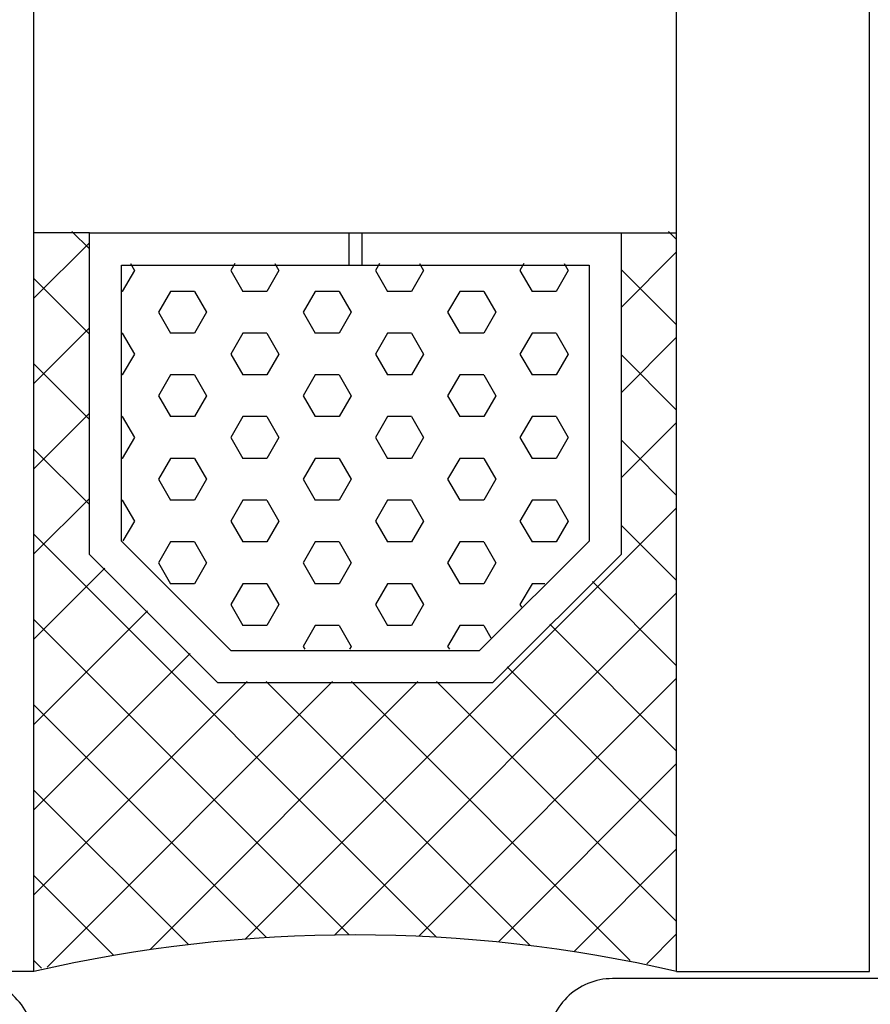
# Model space of a CAD drawing. Extents: x 0 to 532, y -51 to 380.
# Tile 32 of 52: x 159 to 173, y 198 to 213. Entities that reach past the tile are written whole.
import ezdxf

# ---------------------------------------------------------------- set-up
doc = ezdxf.new("R2010")
doc.units = 0
doc.header["$MEASUREMENT"] = 0
doc.layers.get('0').update_dxf_attribs({"linetype": 'CONTINUOUS'})
doc.layers.get('DEFPOINTS').update_dxf_attribs({"linetype": 'CONTINUOUS'})
for name, color, linetype in [('BEMASSUNG', 7, 'CONTINUOUS'), ('SCHRAFFUR', 8, 'CONTINUOUS'), ('U025', 2, 'CONTINUOUS'), ('U035', 3, 'CONTINUOUS')]:
    doc.layers.add(name, color=color, linetype=linetype)
doc.styles.add('ROMANS', font='TXT', dxfattribs={"width": 0.8})
doc.dimstyles.get("Standard").update_dxf_attribs({"dimtxt": 3.5, "dimasz": 2.5, "dimexe": 1.25, "dimexo": 0.625, "dimtad": 0, "dimdec": 4, "dimdsep": 46, "dimtxsty": 'Standard', "dimcen": 2.5, "dimclrd": 1, "dimclre": 1, "dimclrt": 6, "dimadec": 0, "dimazin": 0, "dimtfac": 1, "dimtdec": 4, "dimtofl": 0, "dimtmove": 2, "dimatfit": 3, "dimfxl": 0, "dimtolj": 1, "dimarcsym": 0})

# ---------------------------------------------------------------- blocks, each defined once
blk = doc.blocks.new('*X')
at = {"color": 0}
for p, q in [((160.242, 209.976), (160.514, 209.704)), ((169.523, 209.976), (169.651, 209.848)), ((160.514, 209.799), (159.651, 208.936)), ((169.651, 209.655), (168.788, 208.793)), ((161.151, 209.476), (161.213, 209.367)), ((162.776, 209.476), (162.713, 209.367)), ((163.401, 209.476), (163.463, 209.367)), ((165.026, 209.476), (164.963, 209.367)), ((165.651, 209.476), (165.713, 209.367)), ((167.276, 209.476), (167.213, 209.367)), ((167.901, 209.476), (167.963, 209.367)), ((161.213, 209.367), (161.026, 209.042)), ((162.713, 209.367), (162.901, 209.042)), ((163.463, 209.367), (163.276, 209.042)), ((164.963, 209.367), (165.151, 209.042)), ((165.713, 209.367), (165.526, 209.042)), ((167.213, 209.367), (167.401, 209.042)), ((167.963, 209.367), (167.776, 209.042)), ((168.788, 209.385), (169.651, 208.522)), ((159.651, 209.241), (160.514, 208.378)), ((161.026, 209.042), (161.014, 209.042)), ((161.776, 209.042), (161.588, 208.718)), ((162.151, 209.042), (161.776, 209.042)), ((162.151, 209.042), (162.338, 208.718)), ((163.276, 209.042), (162.901, 209.042)), ((164.026, 209.042), (163.838, 208.718)), ((164.401, 209.042), (164.026, 209.042)), ((164.401, 209.042), (164.588, 208.718)), ((165.526, 209.042), (165.151, 209.042)), ((166.276, 209.042), (166.088, 208.718)), ((166.651, 209.042), (166.276, 209.042)), ((166.651, 209.042), (166.838, 208.718)), ((167.776, 209.042), (167.401, 209.042)), ((161.588, 208.718), (161.776, 208.393)), ((162.338, 208.718), (162.151, 208.393)), ((163.838, 208.718), (164.026, 208.393)), ((164.588, 208.718), (164.401, 208.393)), ((166.088, 208.718), (166.276, 208.393)), ((166.838, 208.718), (166.651, 208.393)), ((160.514, 208.473), (159.651, 207.61)), ((161.026, 208.393), (161.014, 208.393)), ((161.026, 208.393), (161.213, 208.068)), ((162.151, 208.393), (161.776, 208.393)), ((162.901, 208.393), (162.713, 208.068)), ((163.276, 208.393), (162.901, 208.393)), ((163.276, 208.393), (163.463, 208.068)), ((164.401, 208.393), (164.026, 208.393)), ((165.151, 208.393), (164.963, 208.068)), ((165.526, 208.393), (165.151, 208.393)), ((165.526, 208.393), (165.713, 208.068)), ((166.651, 208.393), (166.276, 208.393)), ((167.401, 208.393), (167.213, 208.068)), ((167.776, 208.393), (167.401, 208.393)), ((167.776, 208.393), (167.963, 208.068)), ((169.651, 208.33), (168.788, 207.467)), ((161.213, 208.068), (161.026, 207.743)), ((162.713, 208.068), (162.901, 207.743)), ((163.463, 208.068), (163.276, 207.743)), ((164.963, 208.068), (165.151, 207.743)), ((165.713, 208.068), (165.526, 207.743)), ((167.213, 208.068), (167.401, 207.743)), ((167.963, 208.068), (167.776, 207.743)), ((168.788, 208.059), (169.651, 207.196)), ((159.651, 207.915), (160.514, 207.052)), ((161.026, 207.743), (161.014, 207.743)), ((161.776, 207.743), (161.588, 207.419)), ((162.151, 207.743), (161.776, 207.743)), ((162.151, 207.743), (162.338, 207.419)), ((163.276, 207.743), (162.901, 207.743)), ((164.026, 207.743), (163.838, 207.419)), ((164.401, 207.743), (164.026, 207.743)), ((164.401, 207.743), (164.588, 207.419)), ((165.526, 207.743), (165.151, 207.743)), ((166.276, 207.743), (166.088, 207.419)), ((166.651, 207.743), (166.276, 207.743)), ((166.651, 207.743), (166.838, 207.419)), ((167.776, 207.743), (167.401, 207.743)), ((161.588, 207.419), (161.776, 207.094)), ((162.338, 207.419), (162.151, 207.094)), ((163.838, 207.419), (164.026, 207.094)), ((164.588, 207.419), (164.401, 207.094)), ((166.088, 207.419), (166.276, 207.094)), ((166.838, 207.419), (166.651, 207.094)), ((160.514, 207.147), (159.651, 206.285)), ((161.026, 207.094), (161.014, 207.094)), ((161.026, 207.094), (161.213, 206.769)), ((162.151, 207.094), (161.776, 207.094)), ((162.901, 207.094), (162.713, 206.769)), ((163.276, 207.094), (162.901, 207.094)), ((163.276, 207.094), (163.463, 206.769)), ((164.401, 207.094), (164.026, 207.094)), ((165.151, 207.094), (164.963, 206.769)), ((165.526, 207.094), (165.151, 207.094)), ((165.526, 207.094), (165.713, 206.769)), ((166.651, 207.094), (166.276, 207.094)), ((167.401, 207.094), (167.213, 206.769)), ((167.776, 207.094), (167.401, 207.094)), ((167.776, 207.094), (167.963, 206.769)), ((169.651, 207.004), (168.788, 206.141)), ((161.213, 206.769), (161.026, 206.444)), ((162.713, 206.769), (162.901, 206.444)), ((163.463, 206.769), (163.276, 206.444)), ((164.963, 206.769), (165.151, 206.444)), ((165.713, 206.769), (165.526, 206.444)), ((167.213, 206.769), (167.401, 206.444)), ((167.963, 206.769), (167.776, 206.444)), ((168.788, 206.733), (169.651, 205.87)), ((159.651, 206.589), (160.514, 205.727)), ((161.026, 206.444), (161.014, 206.444)), ((161.776, 206.444), (161.588, 206.12)), ((162.151, 206.444), (161.776, 206.444)), ((162.151, 206.444), (162.338, 206.12)), ((163.276, 206.444), (162.901, 206.444)), ((164.026, 206.444), (163.838, 206.12)), ((164.401, 206.444), (164.026, 206.444)), ((164.401, 206.444), (164.588, 206.12)), ((165.526, 206.444), (165.151, 206.444)), ((166.276, 206.444), (166.088, 206.12)), ((166.651, 206.444), (166.276, 206.444)), ((166.651, 206.444), (166.838, 206.12)), ((167.776, 206.444), (167.401, 206.444)), ((161.588, 206.12), (161.776, 205.795)), ((162.338, 206.12), (162.151, 205.795)), ((163.838, 206.12), (164.026, 205.795)), ((164.588, 206.12), (164.401, 205.795)), ((166.088, 206.12), (166.276, 205.795)), ((166.838, 206.12), (166.651, 205.795)), ((160.514, 205.822), (159.651, 204.959)), ((161.026, 205.795), (161.014, 205.795)), ((161.026, 205.795), (161.213, 205.47)), ((162.151, 205.795), (161.776, 205.795)), ((162.901, 205.795), (162.713, 205.47)), ((163.276, 205.795), (162.901, 205.795)), ((169.651, 205.678), (162.945, 198.972)), ((163.276, 205.795), (163.463, 205.47)), ((164.401, 205.795), (164.026, 205.795)), ((165.151, 205.795), (164.963, 205.47)), ((165.526, 205.795), (165.151, 205.795)), ((165.526, 205.795), (165.713, 205.47)), ((166.651, 205.795), (166.276, 205.795)), ((167.401, 205.795), (167.213, 205.47)), ((167.776, 205.795), (167.401, 205.795)), ((167.776, 205.795), (167.963, 205.47)), ((161.213, 205.47), (161.035, 205.162)), ((162.713, 205.47), (162.901, 205.145)), ((163.463, 205.47), (163.276, 205.145)), ((164.963, 205.47), (165.151, 205.145)), ((165.713, 205.47), (165.526, 205.145)), ((167.213, 205.47), (167.401, 205.145)), ((167.963, 205.47), (167.776, 205.145)), ((168.788, 205.407), (169.651, 204.544)), ((159.651, 205.264), (165.914, 199.001)), ((161.776, 205.145), (161.588, 204.821)), ((162.151, 205.145), (161.776, 205.145)), ((162.151, 205.145), (162.338, 204.821)), ((163.276, 205.145), (162.901, 205.145)), ((164.026, 205.145), (163.838, 204.821)), ((164.401, 205.145), (164.026, 205.145)), ((164.401, 205.145), (164.588, 204.821)), ((165.526, 205.145), (165.151, 205.145)), ((166.276, 205.145), (166.088, 204.821)), ((166.651, 205.145), (166.276, 205.145)), ((166.651, 205.145), (166.838, 204.821)), ((167.776, 205.145), (167.401, 205.145)), ((160.754, 204.736), (159.651, 203.633)), ((161.588, 204.821), (161.776, 204.496)), ((162.338, 204.821), (162.151, 204.496)), ((163.838, 204.821), (164.026, 204.496)), ((164.588, 204.821), (164.401, 204.496)), ((166.088, 204.821), (166.276, 204.496)), ((166.838, 204.821), (166.651, 204.496)), ((162.151, 204.496), (161.776, 204.496)), ((162.901, 204.496), (162.713, 204.171)), ((163.276, 204.496), (162.901, 204.496)), ((163.276, 204.496), (163.463, 204.171)), ((164.401, 204.496), (164.026, 204.496)), ((165.151, 204.496), (164.963, 204.171)), ((165.526, 204.496), (165.151, 204.496)), ((165.526, 204.496), (165.713, 204.171)), ((166.651, 204.496), (166.276, 204.496)), ((167.401, 204.496), (167.213, 204.171)), ((167.601, 204.496), (167.401, 204.496)), ((168.341, 204.529), (169.651, 203.219)), ((169.651, 204.352), (164.332, 199.033)), ((162.713, 204.171), (162.901, 203.846)), ((163.463, 204.171), (163.276, 203.846)), ((164.963, 204.171), (165.151, 203.846)), ((165.713, 204.171), (165.526, 203.846)), ((167.213, 204.171), (167.236, 204.131)), ((161.417, 204.073), (159.651, 202.307)), ((159.651, 203.938), (164.554, 199.035)), ((163.276, 203.846), (162.901, 203.846)), ((164.026, 203.846), (163.838, 203.522)), ((164.401, 203.846), (164.026, 203.846)), ((164.401, 203.846), (164.588, 203.522)), ((165.526, 203.846), (165.151, 203.846)), ((166.276, 203.846), (166.088, 203.522)), ((166.651, 203.846), (166.276, 203.846)), ((166.651, 203.846), (166.761, 203.656)), ((167.678, 203.866), (169.651, 201.893)), ((163.838, 203.522), (163.865, 203.476)), ((164.588, 203.522), (164.562, 203.476)), ((166.088, 203.522), (166.115, 203.476)), ((162.08, 203.41), (159.651, 200.981)), ((167.015, 203.203), (169.651, 200.567)), ((162.971, 202.976), (159.651, 199.655)), ((164.297, 202.976), (159.855, 198.534)), ((165.623, 202.976), (161.462, 198.815)), ((163.264, 202.976), (167.365, 198.876)), ((164.59, 202.976), (168.929, 198.637)), ((169.651, 203.026), (165.639, 199.014)), ((165.916, 202.976), (169.651, 199.241)), ((159.651, 202.612), (163.269, 198.994)), ((169.651, 201.701), (166.878, 198.928)), ((159.651, 201.286), (162.048, 198.889)), ((169.651, 200.375), (168.06, 198.783)), ((159.651, 199.96), (160.884, 198.727)), ((169.651, 199.049), (169.189, 198.587)), ((159.651, 198.635), (159.77, 198.516))]:
    blk.add_line(p, q, dxfattribs=at)
blk = doc.blocks.new('*D')
at = {"color": 1, "linetype": 'ByBlock'}
for p, q in [((30, 345.622), (30, 354.076)), ((75, 345.622), (75, 354.076)), ((80, 345.622), (80, 354.076)), ((137.137, 324.715), (137.137, 354.076)), ((142.137, 345.601), (142.137, 354.076)), ((187.137, 345.601), (187.137, 354.076)), ((32.5, 352.826), (49.401, 352.826)), ((72.5, 352.826), (55.599, 352.826)), ((72.5, 352.826), (70, 352.826)), ((82.5, 352.826), (85, 352.826)), ((134.637, 352.826), (132.137, 352.826)), ((144.637, 352.826), (147.137, 352.826)), ((144.637, 352.826), (161.538, 352.826)), ((184.637, 352.826), (167.735, 352.826)), ((29.375, 344.997), (21.714, 344.997)), ((187.762, 344.976), (196.32, 344.976)), ((22.964, 342.497), (22.964, 338.424)), ((195.07, 342.476), (195.07, 338.758)), ((195.07, 328.476), (195.07, 332.195)), ((22.964, 327.497), (22.964, 331.57)), ((187.762, 325.976), (196.32, 325.976)), ((29.375, 324.997), (21.714, 324.997)), ((22.964, 322.497), (22.964, 319.734)), ((22.964, 310.497), (22.964, 313.26)), ((22.964, 310.497), (22.964, 312.997)), ((17.384, 308.606), (17.384, 309.856)), ((22.964, 306.746), (17.384, 308.606)), ((30.875, 307.997), (21.714, 307.997)), ((22.964, 307.997), (22.964, 305.495)), ((36.885, 305.495), (21.714, 305.495)), ((22.964, 302.995), (22.964, 297.932)), ((22.964, 302.995), (22.964, 300.495)), ((22.964, 285.995), (22.964, 291.058)), ((38.875, 283.495), (21.714, 283.495)), ((149.389, 211.355), (138.368, 211.355)), ((139.618, 208.855), (139.618, 207.48)), ((139.618, 199.855), (139.618, 201.23)), ((149.389, 197.355), (138.368, 197.355)), ((139.618, 194.855), (139.618, 191.136)), ((139.618, 180.855), (139.618, 184.574)), ((149.389, 178.355), (138.368, 178.355))]:
    blk.add_line(p, q, dxfattribs=at)
for points in [[(32.5, 353.242), (32.5, 352.409), (30, 352.826)], [(72.5, 353.242), (72.5, 352.409), (75, 352.826)], [(72.5, 353.242), (72.5, 352.409), (75, 352.826)], [(82.5, 353.242), (82.5, 352.409), (80, 352.826)], [(134.637, 353.242), (134.637, 352.409), (137.137, 352.826)], [(144.637, 353.242), (144.637, 352.409), (142.137, 352.826)], [(144.637, 353.242), (144.637, 352.409), (142.137, 352.826)], [(184.637, 353.242), (184.637, 352.409), (187.137, 352.826)], [(22.547, 342.497), (23.38, 342.497), (22.964, 344.997)], [(194.653, 342.476), (195.486, 342.476), (195.07, 344.976)], [(194.653, 328.476), (195.486, 328.476), (195.07, 325.976)], [(22.547, 327.497), (23.38, 327.497), (22.964, 324.997)], [(22.547, 322.497), (23.38, 322.497), (22.964, 324.997)], [(22.547, 310.497), (23.38, 310.497), (22.964, 307.997)], [(22.547, 310.497), (23.38, 310.497), (22.964, 307.997)], [(22.547, 302.995), (23.38, 302.995), (22.964, 305.495)], [(22.547, 302.995), (23.38, 302.995), (22.964, 305.495)], [(22.547, 285.995), (23.38, 285.995), (22.964, 283.495)], [(139.201, 208.855), (140.035, 208.855), (139.618, 211.355)], [(139.201, 199.855), (140.035, 199.855), (139.618, 197.355)], [(139.201, 194.855), (140.035, 194.855), (139.618, 197.355)], [(139.201, 180.855), (140.035, 180.855), (139.618, 178.355)]]:
    blk.add_solid(points, dxfattribs=at)
at = {"layer": 'BEMASSUNG', "color": 1}
for p, q in [((311.881, 345.622), (311.881, 354.076)), ((356.881, 345.622), (356.881, 354.076)), ((361.881, 345.622), (361.881, 354.076)), ((419.018, 324.715), (419.018, 354.076)), ((424.018, 345.601), (424.018, 354.076)), ((469.018, 345.601), (469.018, 354.076)), ((314.381, 352.826), (330.839, 352.826)), ((354.381, 352.826), (337.923, 352.826)), ((354.381, 352.826), (351.881, 352.826)), ((364.381, 352.826), (366.881, 352.826)), ((416.518, 352.826), (414.018, 352.826)), ((426.518, 352.826), (442.976, 352.826)), ((426.518, 352.826), (429.018, 352.826)), ((466.518, 352.826), (450.059, 352.826)), ((311.256, 344.997), (303.595, 344.997)), ((469.643, 344.976), (478.201, 344.976)), ((304.845, 342.497), (304.845, 338.247)), ((476.951, 342.476), (476.951, 338.435)), ((476.951, 328.476), (476.951, 332.518)), ((304.845, 327.497), (304.845, 331.747)), ((469.643, 325.976), (478.201, 325.976)), ((311.256, 324.997), (303.595, 324.997)), ((304.845, 322.497), (304.845, 319.456)), ((304.845, 310.497), (304.845, 313.539)), ((304.845, 310.497), (304.845, 312.997)), ((312.756, 307.997), (303.595, 307.997)), ((318.766, 305.495), (303.595, 305.495)), ((304.845, 302.995), (304.845, 300.495)), ((304.845, 302.995), (304.845, 298.036)), ((304.845, 285.995), (304.845, 290.953)), ((320.756, 283.495), (303.595, 283.495)), ((431.27, 211.355), (420.249, 211.355)), ((421.499, 208.855), (421.499, 207.313)), ((421.499, 199.855), (421.499, 201.396)), ((431.27, 197.355), (420.249, 197.355)), ((421.499, 194.855), (421.499, 190.813)), ((421.499, 180.855), (421.499, 184.896)), ((431.27, 178.355), (420.249, 178.355))]:
    blk.add_line(p, q, dxfattribs=at)
for points in [[(314.381, 353.242), (314.381, 352.409), (311.881, 352.826)], [(354.381, 353.242), (354.381, 352.409), (356.881, 352.826)], [(354.381, 353.242), (354.381, 352.409), (356.881, 352.826)], [(364.381, 353.242), (364.381, 352.409), (361.881, 352.826)], [(416.518, 353.242), (416.518, 352.409), (419.018, 352.826)], [(426.518, 353.242), (426.518, 352.409), (424.018, 352.826)], [(426.518, 353.242), (426.518, 352.409), (424.018, 352.826)], [(466.518, 353.242), (466.518, 352.409), (469.018, 352.826)], [(304.428, 342.497), (305.261, 342.497), (304.845, 344.997)], [(476.534, 342.476), (477.367, 342.476), (476.951, 344.976)], [(476.534, 328.476), (477.367, 328.476), (476.951, 325.976)], [(304.428, 327.497), (305.261, 327.497), (304.845, 324.997)], [(304.428, 322.497), (305.261, 322.497), (304.845, 324.997)], [(304.428, 310.497), (305.261, 310.497), (304.845, 307.997)], [(304.428, 310.497), (305.261, 310.497), (304.845, 307.997)], [(304.428, 302.995), (305.261, 302.995), (304.845, 305.495)], [(304.428, 302.995), (305.261, 302.995), (304.845, 305.495)], [(304.428, 285.995), (305.261, 285.995), (304.845, 283.495)], [(421.082, 208.855), (421.916, 208.855), (421.499, 211.355)], [(421.082, 199.855), (421.916, 199.855), (421.499, 197.355)], [(421.082, 194.855), (421.916, 194.855), (421.499, 197.355)], [(421.082, 180.855), (421.916, 180.855), (421.499, 178.355)]]:
    blk.add_solid(points, dxfattribs=at)
at = {"layer": 'DEFPOINTS', "color": 0, "linetype": 'ByBlock'}
for p in [(75, 352.826), (80, 352.826), (142.137, 352.826), (187.137, 352.826), (30, 344.997), (30, 344.997), (75, 344.997), (75, 344.997), (80, 344.997), (142.137, 344.976), (142.137, 344.976), (187.137, 344.976), (187.137, 344.976), (187.137, 325.976), (195.07, 325.976), (22.964, 324.997), (30, 324.997), (30, 324.997), (137.137, 324.09), (22.964, 307.997), (31.5, 307.997), (31.5, 307.997), (22.964, 305.495), (37.51, 305.495), (37.51, 305.495), (22.964, 283.495), (39.5, 283.495), (139.618, 211.355), (150.014, 211.355), (139.618, 197.355), (150.014, 197.355), (150.014, 197.355), (150.014, 178.355)]:
    blk.add_point(p, dxfattribs=at)
at = {"layer": 'DEFPOINTS', "color": 0}
for p in [(356.881, 352.826), (361.881, 352.826), (424.018, 352.826), (469.018, 352.826), (311.881, 344.997), (311.881, 344.997), (356.881, 344.997), (356.881, 344.997), (361.881, 344.997), (424.018, 344.976), (424.018, 344.976), (469.018, 344.976), (469.018, 344.976), (469.018, 325.976), (476.951, 325.976), (304.845, 324.997), (311.881, 324.997), (311.881, 324.997), (419.018, 324.09), (304.845, 307.997), (313.381, 307.997), (313.381, 307.997), (304.845, 305.495), (319.391, 305.495), (319.391, 305.495), (304.845, 283.495), (321.381, 283.495), (421.499, 211.355), (431.895, 211.355), (421.499, 197.355), (431.895, 197.355), (431.895, 197.355), (431.895, 178.355)]:
    blk.add_point(p, dxfattribs=at)
at = {"color": 6, "linetype": 'ByBlock', "style": 'ROMANS', "width": 0.8}
for s, p in [('45', (49.814, 351.097)), ('5', (76.221, 351.097)), ('5', (138.358, 351.097)), ('45', (161.95, 351.097))]:
    blk.add_text(s, height=3.5, dxfattribs=at).set_placement(p)
for s, p in [('19', (196.796, 332.777)), ('20', (24.692, 332.395)), ('17', (24.714, 313.842)), ('2,5', (18.886, 310.681)), ('22', (24.714, 291.882)), ('14', (141.368, 201.811)), ('19', (141.344, 185.155))]:
    blk.add_text(s, height=3.5, rotation=90, dxfattribs=at).set_placement(p)
at = {"layer": 'BEMASSUNG', "color": 6, "char_height": 3.5, "attachment_point": 5}
for s, insert in [('\\A1;45', (334.381, 352.826)), ('\\A1;5', (359.381, 352.826)), ('\\A1;5', (421.518, 352.826)), ('\\A1;45', (446.518, 352.826))]:
    blk.add_mtext(s, dxfattribs=dict(at, insert=insert))
at = {"layer": 'BEMASSUNG', "color": 6, "char_height": 3.5, "attachment_point": 5, "rotation": 90}
for s, insert in [('\\A1;19', (476.951, 335.476)), ('\\A1;20', (304.845, 334.997)), ('\\A1;17', (304.845, 316.497)), ('\\A1;2,5', (299.265, 310.481)), ('\\A1;22', (304.845, 294.495)), ('\\A1;14', (421.499, 204.355)), ('\\A1;19', (421.499, 187.855))]:
    blk.add_mtext(s, dxfattribs=dict(at, insert=insert))

msp = doc.modelspace()

# ---------------------------------------------------------------- linework, layer by layer
at = {"layer": 'U025'}
for p, q in [((159.65092, 198.46597), (159.65092, 307.1885)), ((169.65092, 198.46597), (169.65092, 307.1885)), ((172.65092, 198.46597), (172.65092, 307.1885)), ((160.51376, 209.952), (159.65092, 209.952)), ((164.55092, 209.952), (164.55092, 209.452)), ((164.75092, 209.952), (164.75092, 209.452)), ((168.78809, 209.952), (169.65092, 209.952)), ((159.65092, 198.46597), (156.65092, 198.46597)), ((169.65092, 198.46597), (172.65092, 198.46597))]:
    msp.add_line(p, q, dxfattribs=at)
for points in [[(160.51376, 209.952), (168.78809, 209.952), (168.78809, 204.952), (166.78809, 202.952), (162.51376, 202.952), (160.51376, 204.952)], [(161.01376, 209.452), (168.28809, 209.452), (168.28809, 205.1591), (166.58098, 203.452), (162.72086, 203.452), (161.01376, 205.1591)]]:
    msp.add_lwpolyline(points, close=True, dxfattribs=at)
msp.add_arc((164.65092, 176.78473), 22.25031, 77.01382, 102.98618, dxfattribs=at)
at = {"layer": 'U035'}
for points in [[(159.65092, 197.35469, 0.414214), (158.65092, 198.35469), (154.65092, 198.35469), (154.65092, 211.35469), (152.65092, 211.35469), (152.65092, 197.35469)], [(176.65092, 190.30152), (176.65092, 211.35469), (174.65092, 211.35469), (174.65092, 198.35469), (168.65092, 198.35469, 0.414214), (167.65092, 197.35469)]]:
    msp.add_lwpolyline(points, format="xyb", dxfattribs=at)

# ---------------------------------------------------------------- block references
at = {"layer": 'SCHRAFFUR', "linetype": 'CONTINUOUS'}
msp.add_blockref('*X', (0, 0), dxfattribs=at)
msp.add_blockref('*X', (0, 0), dxfattribs=at)
msp.add_blockref('*X', (0, 0), dxfattribs=at)
msp.add_blockref('*X', (0, 0), dxfattribs=at)
msp.add_blockref('*X', (0, 0), dxfattribs=at)
msp.add_blockref('*X', (0, 0), dxfattribs=at)
msp.add_blockref('*X', (0, 0), dxfattribs=at)
msp.add_blockref('*X', (0, 0), dxfattribs=at)
msp.add_blockref('*X', (0, 0), dxfattribs=at)
msp.add_blockref('*X', (0, 0), dxfattribs=at)
msp.add_blockref('*X', (0, 0), dxfattribs=at)
msp.add_blockref('*X', (0, 0), dxfattribs=at)
msp.add_blockref('*X', (0, 0), dxfattribs=at)
msp.add_blockref('*X', (0, 0), dxfattribs=at)
msp.add_blockref('*X', (0, 0), dxfattribs=at)
msp.add_blockref('*X', (0, 0), dxfattribs=at)
msp.add_blockref('*X', (0, 0), dxfattribs=at)
msp.add_blockref('*X', (0, 0), dxfattribs=at)
msp.add_blockref('*X', (0, 0), dxfattribs=at)
msp.add_blockref('*X', (0, 0), dxfattribs=at)
msp.add_blockref('*X', (0, 0), dxfattribs=at)
msp.add_blockref('*X', (0, 0), dxfattribs=at)
msp.add_blockref('*X', (0, 0), dxfattribs=at)
msp.add_blockref('*X', (0, 0), dxfattribs=at)
msp.add_blockref('*X', (0, 0), dxfattribs=at)
msp.add_blockref('*X', (0, 0), dxfattribs=at)

# ---------------------------------------------------------------- dimensions: what is measured, and where the dimension line sits
at = {"layer": 'BEMASSUNG'}
for base, p1, p2, text, override, middle in [((195.0698, 325.97639), (187.1367, 344.97639), (187.1367, 325.97639), '19', {"dimscale": 1}, (195.0698, 335.47639)), ((22.96364, 324.99738), (30, 344.99738), (30, 324.99738), '20', {"dimscale": 1}, (22.96364, 334.99738)), ((22.96364, 307.99738), (30, 324.99738), (31.5, 307.99738), '17', {"dimscale": 1, "dimse1": 1, "dimtmove": 1, "dimatfit": 3}, (22.96364, 316.49738)), ((22.96364, 283.49481), (37.50989, 305.49481), (39.5, 283.49481), '22', {"dimscale": 1, "dimse1": 1, "dimtmove": 1, "dimatfit": 3}, (22.96364, 294.49481)), ((139.61796, 197.35469), (150.01363, 178.35469), (150.01363, 197.35469), '19', {"dimscale": 1}, (139.61796, 187.85469)), ((139.61796, 211.35469), (150.01363, 197.35469), (150.01363, 211.35469), '14', {"dimscale": 1, "dimse1": 1, "dimtmove": 1, "dimatfit": 3}, (139.61796, 204.35469)), ((304.84458, 283.49481), (319.39083, 305.49481), (321.38094, 283.49481), '22', {"dimscale": 1, "dimse1": 1, "dimtmove": 1, "dimatfit": 3}, (304.84458, 294.49481)), ((304.84458, 324.99738), (311.88094, 344.99738), (311.88094, 324.99738), '20', {"dimscale": 1}, (304.84458, 334.99738)), ((304.84458, 307.99738), (311.88094, 324.99738), (313.38094, 307.99738), '17', {"dimscale": 1, "dimse1": 1, "dimtmove": 1, "dimatfit": 3}, (304.84458, 316.49738)), ((421.4989, 211.35469), (431.89457, 197.35469), (431.89457, 211.35469), '14', {"dimscale": 1, "dimse1": 1, "dimtmove": 1, "dimatfit": 3}, (421.4989, 204.35469)), ((421.4989, 197.35469), (431.89457, 178.35469), (431.89457, 197.35469), '19', {"dimscale": 1}, (421.4989, 187.85469)), ((476.95074, 325.97639), (469.01764, 344.97639), (469.01764, 325.97639), '19', {"dimscale": 1}, (476.95074, 335.47639))]:
    dim = msp.add_linear_dim(base=base, p1=p1, p2=p2, angle=90, text=text, dimstyle='Standard', override=override, dxfattribs=at)
    dim.commit()
    dim.dimension.update_dxf_attribs({"geometry": '*D', "text_midpoint": middle})
for base, p1, p2, text, override, middle in [((187.1367, 352.8258), (142.1367, 344.97639), (187.1367, 344.97639), '45', {"dimscale": 1, "dimse1": 1, "dimtmove": 1, "dimatfit": 3}, (164.6367, 352.8258)), ((142.1367, 352.8258), (137.1367, 324.08964), (142.1367, 344.97639), '5', {"dimscale": 1}, (139.6367, 352.8258)), ((80, 352.8258), (75, 344.99738), (80, 344.99738), '5', {"dimscale": 1, "dimse1": 1, "dimtmove": 1, "dimatfit": 3}, (77.5, 352.8258)), ((75, 352.8258), (30, 344.99738), (75, 344.99738), '45', {"dimscale": 1}, (52.5, 352.8258)), ((361.88094, 352.8258), (356.88094, 344.99738), (361.88094, 344.99738), '5', {"dimscale": 1, "dimse1": 1, "dimtmove": 1, "dimatfit": 3}, (359.38094, 352.8258)), ((356.88094, 352.8258), (311.88094, 344.99738), (356.88094, 344.99738), '45', {"dimscale": 1}, (334.38094, 352.8258)), ((424.01764, 352.8258), (419.01764, 324.08964), (424.01764, 344.97639), '5', {"dimscale": 1}, (421.51764, 352.8258)), ((469.01764, 352.8258), (424.01764, 344.97639), (469.01764, 344.97639), '45', {"dimscale": 1, "dimse1": 1, "dimtmove": 1, "dimatfit": 3}, (446.51764, 352.8258))]:
    dim = msp.add_linear_dim(base=base, p1=p1, p2=p2, text=text, dimstyle='Standard', override=override, dxfattribs=at)
    dim.commit()
    dim.dimension.update_dxf_attribs({"geometry": '*D', "text_midpoint": middle})
for base, p1, p2, middle in [((22.96364, 305.49481), (31.5, 307.99738), (37.50989, 305.49481), (17.38391, 310.48139)), ((304.84458, 305.49481), (313.38094, 307.99738), (319.39083, 305.49481), (299.26485, 310.48139))]:
    dim = msp.add_linear_dim(base=base, p1=p1, p2=p2, angle=90, text='2,5', dimstyle='Standard', override={"dimscale": 1, "dimse1": 1, "dimtmove": 1, "dimatfit": 3}, dxfattribs=at)
    dim.commit()
    dim.dimension.update_dxf_attribs({"geometry": '*D', "text_midpoint": middle, "dimtype": 160})

doc.saveas('drawing.dxf')
